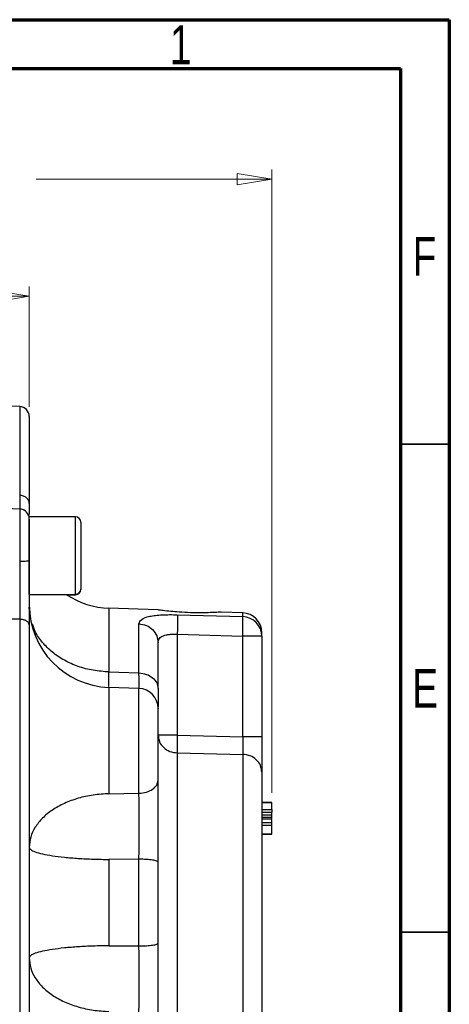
# Model space of a CAD drawing. Header units: inches. Extents: x 0.6 to 16.3, y 0.2 to 11.5.
# Tile 21 of 21: x 14.6 to 16.3, y 7.5 to 11.5. Entities that reach past the tile are written whole.
import ezdxf

# ---------------------------------------------------------------- set-up
doc = ezdxf.new("R2010")
doc.units = ezdxf.units.IN
doc.header["$MEASUREMENT"] = 0
doc.styles.add('SLDTEXTSTYLE0', font='TXT', dxfattribs={"width": 0.75})
doc.dimstyles.new('SLDDIMSTYLE1', dxfattribs={"dimtxt": 0.137795, "dimasz": 0.14, "dimexe": 0, "dimexo": 0.0625, "dimgap": 0.034449, "dimtad": 0, "dimdec": 1, "dimlfac": 1.5, "dimrnd": 1e-09, "dimzin": 4, "dimdsep": 46, "dimtxsty": 'SLDTEXTSTYLE0', "dimblk1": 'CLOSED', "dimblk2": 'CLOSED', "dimsah": 1, "dimcen": 0.09, "dimadec": 0, "dimazin": 1, "dimtfac": 1, "dimtdec": 1, "dimtofl": 0, "dimtmove": 0, "dimatfit": 3, "dimldrblk": 'CLOSED', "dimfxl": 0, "dimfrac": 2, "dimtolj": 1, "dimtzin": 12, "dimarcsym": 0})
doc.dimstyles.new('SLDDIMSTYLE2', dxfattribs={"dimtxt": 0.137795, "dimasz": 0.14, "dimexe": 0, "dimexo": 0.0625, "dimgap": 0.034449, "dimtad": 0, "dimdec": 1, "dimlfac": 1.5, "dimrnd": 1e-09, "dimzin": 12, "dimdsep": 46, "dimtxsty": 'SLDTEXTSTYLE0', "dimblk1": 'CLOSED', "dimblk2": 'CLOSED', "dimsah": 1, "dimcen": 0.09, "dimadec": 0, "dimazin": 3, "dimtfac": 1, "dimtofl": 0, "dimtmove": 0, "dimatfit": 3, "dimldrblk": 'CLOSED', "dimfxl": 0, "dimfrac": 2, "dimtolj": 1, "dimtzin": 12, "dimarcsym": 0})

# ---------------------------------------------------------------- blocks, each defined once
blk = doc.blocks.new('_Closed')
at = {"color": 0, "linetype": 'ByBlock', "lineweight": -2}
for p, q in [((-1, 0.166667), (0, 0)), ((-1, 0.166667), (-1, -0.166667)), ((0, 0), (-1, -0.166667)), ((0, 0), (-1, 0))]:
    blk.add_line(p, q, dxfattribs=at)
blk = doc.blocks.new('_D_1')
at = {"color": 7, "linetype": 'Continuous', "lineweight": 0}
for p, q in [((14.2036, 11.0512), (14.1617, 11.0512)), ((14.1617, 11.0512), (14.1617, 10.8324)), ((14.5091, 11.0512), (14.5511, 11.0512)), ((14.5511, 11.0512), (14.5511, 10.8324)), ((12.9272, 9.6685), (12.9272, 10.8921)), ((15.6222, 8.3774), (15.6222, 10.8921)), ((12.9272, 10.8527), (14.0408, 10.8527)), ((15.6222, 10.8527), (14.6719, 10.8527)), ((14.1617, 10.8324), (14.2036, 10.8324)), ((14.5511, 10.8324), (14.5091, 10.8324))]:
    blk.add_line(p, q, dxfattribs=at)
at = {"color": 7, "linetype": 'Continuous', "lineweight": 18, "xscale": 0.14, "yscale": 0.14}
for p, rotation in [((12.9272, 10.8527), 180.0000000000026), ((15.6222, 10.8527), 2.59533262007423e-12)]:
    blk.add_blockref('_Closed', p, dxfattribs=dict(at, rotation=rotation))
at = {"color": 7, "linetype": 'Continuous', "lineweight": 18, "char_height": 0.1378, "attachment_point": 1, "style": 'SLDTEXTSTYLE0'}
for s, insert in [('103', (14.2036, 11.01)), ('4.0', (14.2291, 10.8039))]:
    blk.add_mtext(s, dxfattribs=dict(at, insert=insert))
blk = doc.blocks.new('_D_2')
at = {"color": 7, "linetype": 'Continuous', "lineweight": 0}
for p, q in [((13.6646, 10.5787), (13.6227, 10.5787)), ((13.6227, 10.5787), (13.6227, 10.36)), ((13.8683, 10.5787), (13.9103, 10.5787)), ((13.9103, 10.5787), (13.9103, 10.36)), ((12.9272, 9.6685), (12.9272, 10.4196)), ((14.6435, 9.9345), (14.6435, 10.4196)), ((12.9272, 10.3803), (13.5018, 10.3803)), ((14.6435, 10.3803), (14.0311, 10.3803)), ((13.6227, 10.36), (13.6646, 10.36)), ((13.9103, 10.36), (13.8683, 10.36))]:
    blk.add_line(p, q, dxfattribs=at)
at = {"color": 7, "linetype": 'Continuous', "lineweight": 18, "xscale": 0.14, "yscale": 0.14, "rotation": 180.0000000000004}
blk.add_blockref('_Closed', (12.9272, 10.3803), dxfattribs=at)
at = {"color": 7, "linetype": 'Continuous', "lineweight": 18, "xscale": 0.14, "yscale": 0.14}
blk.add_blockref('_Closed', (14.6435, 10.3803), dxfattribs=at)
at = {"color": 7, "linetype": 'Continuous', "lineweight": 18, "char_height": 0.1378, "attachment_point": 1, "style": 'SLDTEXTSTYLE0'}
for s, insert in [('65', (13.6646, 10.5376)), ('2.6', (13.6392, 10.3314))]:
    blk.add_mtext(s, dxfattribs=dict(at, insert=insert))

msp = doc.modelspace()

# ---------------------------------------------------------------- linework, layer by layer
at = {"color": 7, "linetype": 'Continuous', "lineweight": 70}
for p, q in [((0.5906, 11.4961), (16.3386, 11.4961)), ((16.3386, 11.4961), (16.3386, 0.1969)), ((0.7874, 11.2992), (16.1417, 11.2992)), ((16.1417, 11.2992), (16.1417, 0.3937))]:
    msp.add_line(p, q, dxfattribs=at)
at = {"color": 7, "linetype": 'Continuous', "lineweight": 25}
for p, q in [((14.6049, 9.9351), (14.4369, 9.941)), ((14.6049, 9.5219), (14.4369, 9.5278)), ((14.6427, 9.4972), (14.6434, 9.5019)), ((14.8302, 9.4903), (14.6435, 9.4903)), ((14.6435, 9.1776), (14.6435, 9.4903)), ((14.8515, 9.4689), (14.8515, 9.1989)), ((14.6435, 9.1776), (14.8302, 9.1776)), ((14.7939, 9.1765), (14.8302, 9.1765)), ((14.8515, 9.1989), (14.8515, 9.1978)), ((14.6446, 9.117), (14.6435, 9.1257)), ((14.6449, 9.111), (14.6435, 9.125)), ((15.1629, 9.1151), (14.9652, 9.122)), ((15.505, 9.1031), (15.4174, 9.1062)), ((14.6049, 9.0772), (14.4369, 9.079)), ((14.6049, 9.0772), (14.6049, 6.7916)), ((15.0863, 8.8605), (15.0863, 9.0585)), ((15.2408, 9.0956), (15.505, 9.0878)), ((15.2408, 9.0168), (15.2408, 8.6093)), ((15.2408, 9.0168), (15.505, 9.009)), ((15.5822, 9.0089), (15.5822, 9.0231)), ((15.505, 8.6036), (15.505, 9.009)), ((15.5822, 9.0089), (15.5822, 8.6036)), ((14.9652, 8.8647), (15.0863, 8.8605)), ((15.0863, 8.7982), (14.9652, 8.8024)), ((15.2408, 8.6093), (15.505, 8.6036)), ((15.2408, 8.5381), (15.505, 8.5322)), ((14.9652, 8.3734), (15.0863, 8.3755)), ((15.5822, 8.3387), (15.6222, 8.3387)), ((15.5822, 8.3382), (15.6222, 8.3382)), ((15.6222, 8.3382), (15.5822, 8.3382)), ((15.5822, 8.338), (15.6222, 8.338)), ((15.5822, 8.3096), (15.6222, 8.3096)), ((15.5822, 8.2996), (15.6222, 8.2996)), ((15.5822, 8.2881), (15.6222, 8.2881)), ((15.5822, 8.279), (15.6222, 8.279)), ((15.6222, 8.2702), (15.5822, 8.2702)), ((15.6222, 8.2556), (15.5822, 8.2556)), ((15.6222, 8.2447), (15.5822, 8.2447)), ((15.5822, 8.2107), (15.6222, 8.2107)), ((15.5822, 8.2107), (15.6222, 8.2107)), ((15.6222, 8.2107), (15.5822, 8.2107)), ((15.6222, 8.2106), (15.5822, 8.2106)), ((15.5822, 8.2106), (15.6222, 8.2106)), ((15.5822, 8.2105), (15.6222, 8.2105)), ((15.0863, 8.1093), (14.9652, 8.1084)), ((14.9652, 8.1084), (14.9652, 7.76)), ((15.0863, 7.7592), (15.0863, 8.1093)), ((14.9652, 7.76), (15.0863, 7.7592))]:
    msp.add_line(p, q, dxfattribs=at)
at = {"color": 8, "linetype": 'Continuous', "lineweight": 25}
for p, q in [((14.6049, 9.9351), (14.6049, 9.5772)), ((14.6049, 9.5219), (14.6049, 9.31)), ((14.8302, 9.1776), (14.8302, 9.4903)), ((14.8302, 9.1765), (14.8302, 9.1776)), ((14.9652, 9.122), (14.9652, 8.8647)), ((15.505, 9.0878), (15.505, 9.1031)), ((14.9652, 8.8024), (14.9652, 8.3734)), ((15.0863, 8.3755), (15.0863, 8.7982)), ((15.2408, 8.5381), (15.2408, 7.2552)), ((15.505, 8.5322), (15.505, 7.2644))]:
    msp.add_line(p, q, dxfattribs=at)
at = {"color": 7, "linetype": 'Continuous', "lineweight": 35}
for p, q in [((16.1417, 9.7835), (16.3386, 9.7835)), ((16.1417, 7.815), (16.3386, 7.815))]:
    msp.add_line(p, q, dxfattribs=at)
at = {"color": 7, "linetype": 'Continuous', "lineweight": 25}
for centre, radius, start, end in [((14.6035, 9.8951), 0.04, 0, 88), ((14.6035, 9.482), 0.04, 0, 88), ((14.8302, 9.4689), 0.0213, 0, 90), ((14.9769, 9.4551), 0.3333, 236.7084, 268), ((14.8302, 9.1989), 0.0213, 270, 0), ((14.8302, 9.1978), 0.0213, 270, 0), ((14.9769, 9.1356), 0.3333, 180, 268), ((15.5022, 9.0232), 0.08, 0, 88), ((15.5028, 9.0084), 0.0794, 0.3622, 88.3921), ((15.5239, -39.1684), 48.1774, 89.93061, 90.02243), ((15.0835, 8.7183), 0.08, 360, 88)]:
    msp.add_arc(centre, radius, start, end, dxfattribs=at)
for points, knots in [([(14.6435, 9.8951), (14.6435, 9.8931), (14.6435, 9.8891), (14.6435, 9.8563), (14.6435, 9.8051), (14.6435, 9.7348), (14.6435, 9.6494), (14.6435, 9.5792), (14.6435, 9.5444)], [0, 0, 0, 0, 0.1710542, 0.3418433, 0.5114852, 0.6771154, 0.8400179, 1, 1, 1, 1]), ([(14.6435, 9.5444), (14.6435, 9.5318), (14.6435, 9.5142), (14.6435, 9.5046), (14.6435, 9.5019)], [0, 0, 0, 0, 0.718873, 1, 1, 1, 1]), ([(14.6435, 9.481), (14.6435, 9.4813), (14.6435, 9.482), (14.6435, 9.475), (14.6435, 9.4607), (14.6435, 9.4395), (14.6435, 9.4131), (14.6435, 9.3822), (14.6435, 9.3487), (14.6435, 9.3262), (14.6435, 9.3151)], [0, 0, 0, 0, 0.057002, 0.193232, 0.329462, 0.462154, 0.594847, 0.731077, 0.867307, 1, 1, 1, 1]), ([(14.6049, 9.31), (14.605, 9.2914), (14.605, 9.2583), (14.605, 9.2141), (14.605, 9.1777), (14.605, 9.1489), (14.605, 9.1216), (14.605, 9.0986), (14.605, 9.0836), (14.6049, 9.0772)], [0, 0, 0, 0, 0.227167, 0.405662, 0.543405, 0.681946, 0.778223, 0.906866, 1, 1, 1, 1]), ([(14.6435, 9.3151), (14.6435, 9.2922), (14.6435, 9.2465), (14.6435, 9.1783), (14.6435, 9.1128), (14.6435, 9.0738), (14.6435, 9.0544)], [0, 0, 0, 0, 0.250005, 0.500038, 0.749999, 1, 1, 1, 1]), ([(15.2142, 9.1087), (15.2034, 9.1099), (15.1818, 9.1122), (15.164, 9.1148), (15.1632, 9.1149), (15.1629, 9.1149)], [0, 0, 0, 0, 0.363658, 0.727388, 1, 1, 1, 1]), ([(15.4174, 9.106), (15.4174, 9.106), (15.4175, 9.1061), (15.4023, 9.1051), (15.3753, 9.1039), (15.3378, 9.1031), (15.2938, 9.1036), (15.2502, 9.1057), (15.2254, 9.1078), (15.2142, 9.1087)], [0, 0, 0, 0, 0.093311, 0.237046, 0.384042, 0.537761, 0.698649, 0.864739, 1, 1, 1, 1]), ([(14.9652, 8.8647), (14.944, 8.8662), (14.9014, 8.8693), (14.8405, 8.8858), (14.7845, 8.9104), (14.7355, 8.9432), (14.6959, 8.9827), (14.6687, 9.0214), (14.6599, 9.0476), (14.6566, 9.0576)], [0, 0, 0, 0, 0.151083, 0.302165, 0.453248, 0.604331, 0.755413, 0.906496, 1, 1, 1, 1]), ([(15.0863, 9.0585), (15.0884, 9.0651), (15.0925, 9.078), (15.1215, 9.0881), (15.1527, 9.0931), (15.18, 9.0952), (15.2096, 9.0961), (15.2304, 9.0957), (15.2408, 9.0956)], [0, 0, 0, 0, 0.257226, 0.510047, 0.635106, 0.757972, 0.879731, 1, 1, 1, 1]), ([(15.2408, 9.0956), (15.241, 9.093), (15.2415, 9.0879), (15.2417, 9.0693), (15.2415, 9.0448), (15.241, 9.0261), (15.2408, 9.0168)], [0, 0, 0, 0, 0.250114, 0.5, 0.749886, 1, 1, 1, 1]), ([(15.505, 9.009), (15.5052, 9.018), (15.5057, 9.0368), (15.5059, 9.06), (15.5058, 9.0749), (15.5055, 9.0839), (15.5052, 9.0865), (15.505, 9.0878)], [0, 0, 0, 0, 0.241771, 0.499322, 0.700331, 0.837915, 1, 1, 1, 1]), ([(14.6435, 9.0544), (14.6435, 9.0012), (14.6435, 8.8939), (14.6435, 8.7194), (14.6435, 8.5344), (14.6435, 8.3399), (14.6435, 8.1387), (14.6435, 7.9346), (14.6435, 7.7304), (14.6435, 7.5292), (14.6435, 7.3347), (14.6435, 7.1495), (14.6435, 6.975), (14.6435, 6.8676), (14.6435, 6.8144)], [0, 0, 0, 0, 0.079937, 0.161332, 0.244098, 0.328859, 0.414198, 0.5, 0.585797, 0.671136, 0.755901, 0.838663, 0.920061, 1, 1, 1, 1]), ([(15.1635, 8.9826), (15.1645, 8.9886), (15.1659, 8.9976), (15.1755, 9.0063), (15.1848, 9.0111), (15.1963, 9.0145), (15.2095, 9.0165), (15.2246, 9.0174), (15.2353, 9.017), (15.2408, 9.0168)], [0, 0, 0, 0, 0.264937, 0.392212, 0.51681, 0.632975, 0.751696, 0.873788, 1, 1, 1, 1]), ([(15.1635, 8.7979), (15.1635, 8.8237), (15.1635, 8.8754), (15.1635, 8.9375), (15.1635, 8.9676), (15.1635, 8.9826)], [0, 0, 0, 0, 0.3332602, 0.6667561, 1, 1, 1, 1]), ([(15.1635, 8.7979), (15.1635, 8.7807), (15.1635, 8.7483), (15.1635, 8.7317), (15.1635, 8.724)], [0, 0, 0, 0, 0.531985, 1, 1, 1, 1]), ([(15.1635, 8.4276), (15.1635, 8.442), (15.1635, 8.4715), (15.1635, 8.5258), (15.1635, 8.5809), (15.1635, 8.6316), (15.1635, 8.6743), (15.1635, 8.7042), (15.1635, 8.7187), (15.1635, 8.7169), (15.1635, 8.7164)], [0, 0, 0, 0, 0.131936, 0.270395, 0.408854, 0.54079, 0.672726, 0.811185, 0.949644, 1, 1, 1, 1]), ([(15.2408, 8.6093), (15.2406, 8.602), (15.2403, 8.5874), (15.2402, 8.5671), (15.2403, 8.5497), (15.2406, 8.542), (15.2408, 8.5381)], [0, 0, 0, 0, 0.250045, 0.5, 0.749955, 1, 1, 1, 1]), ([(15.505, 8.6036), (15.5052, 8.5941), (15.5055, 8.578), (15.5055, 8.5576), (15.5054, 8.5425), (15.5051, 8.5356), (15.505, 8.5322)], [0, 0, 0, 0, 0.322493, 0.543184, 0.777777, 1, 1, 1, 1]), ([(15.5822, 8.6036), (15.5822, 8.5889), (15.5822, 8.5594), (15.5822, 8.5187), (15.5822, 8.4837), (15.5822, 8.4684), (15.5822, 8.4607)], [0, 0, 0, 0, 0.249845, 0.499687, 0.749639, 1, 1, 1, 1]), ([(15.5822, 8.4607), (15.5822, 8.4454), (15.5822, 8.4142), (15.5822, 8.3499), (15.5822, 8.273), (15.5822, 8.1845), (15.5822, 8.0886), (15.5822, 7.9896), (15.5822, 7.8919), (15.5822, 7.7976), (15.5822, 7.7068), (15.5822, 7.6199), (15.5822, 7.5393), (15.5822, 7.4693), (15.5822, 7.4131), (15.5822, 7.3731), (15.5822, 7.3488), (15.5822, 7.3458), (15.5822, 7.3444)], [0, 0, 0, 0, 0.0594255, 0.1214102, 0.1852266, 0.25, 0.3147734, 0.3785898, 0.4405745, 0.5, 0.5594255, 0.6214102, 0.6852266, 0.75, 0.8147734, 0.8785898, 0.9405745, 1, 1, 1, 1]), ([(15.1635, 8.0974), (15.1635, 8.127), (15.1635, 8.1861), (15.1635, 8.2739), (15.1635, 8.3569), (15.1635, 8.404), (15.1635, 8.4276)], [0, 0, 0, 0, 0.250628, 0.501002, 0.750578, 1, 1, 1, 1]), ([(15.0863, 8.1093), (15.0864, 8.1181), (15.0864, 8.1391), (15.0865, 8.1662), (15.0866, 8.1913), (15.0866, 8.2136), (15.0866, 8.2504), (15.0866, 8.2927), (15.0865, 8.3385), (15.0864, 8.3626), (15.0863, 8.3755)], [0, 0, 0, 0, 0.093325, 0.222291, 0.283368, 0.357862, 0.457584, 0.677443, 0.826925, 1, 1, 1, 1]), ([(15.6222, 8.3096), (15.6222, 8.3104), (15.6222, 8.3134), (15.6222, 8.3199), (15.6222, 8.3289), (15.6222, 8.3361), (15.6222, 8.3375), (15.6222, 8.338)], [0, 0, 0, 0, 0.04482, 0.175114, 0.424426, 0.780644, 1, 1, 1, 1]), ([(15.6222, 8.3096), (15.6222, 8.3087), (15.6222, 8.3065), (15.6222, 8.3034), (15.6222, 8.3011), (15.6222, 8.2998), (15.6222, 8.2997), (15.6222, 8.2996)], [0, 0, 0, 0, 0.191312, 0.462459, 0.755434, 0.8996, 1, 1, 1, 1]), ([(15.6222, 8.2881), (15.6222, 8.2883), (15.6222, 8.2889), (15.6222, 8.2929), (15.6222, 8.2967), (15.6222, 8.2994), (15.6222, 8.2996)], [0, 0, 0, 0, 0.235357, 0.591672, 0.967522, 1, 1, 1, 1]), ([(15.6222, 8.279), (15.6222, 8.2796), (15.6222, 8.281), (15.6222, 8.2834), (15.6222, 8.2858), (15.6222, 8.2877), (15.6222, 8.288), (15.6222, 8.2881)], [0, 0, 0, 0, 0.104067, 0.25608, 0.507447, 0.772481, 1, 1, 1, 1]), ([(15.6222, 8.2702), (15.6222, 8.2703), (15.6222, 8.2705), (15.6222, 8.2722), (15.6222, 8.2745), (15.6222, 8.2769), (15.6222, 8.2784), (15.6222, 8.279)], [0, 0, 0, 0, 0.177049, 0.431906, 0.692915, 0.862697, 1, 1, 1, 1]), ([(15.6222, 8.2556), (15.6222, 8.2556), (15.6222, 8.2583), (15.6222, 8.2627), (15.6222, 8.2669), (15.6222, 8.2681), (15.6222, 8.2681)], [0, 0, 0, 0, 0.008562, 0.487141, 0.981853, 1, 1, 1, 1]), ([(15.6222, 8.2447), (15.6222, 8.2456), (15.6222, 8.2479), (15.6222, 8.2513), (15.6222, 8.254), (15.6222, 8.2554), (15.6222, 8.2555), (15.6222, 8.2556)], [0, 0, 0, 0, 0.170527, 0.405102, 0.725018, 0.902481, 1, 1, 1, 1]), ([(15.6222, 8.2107), (15.6222, 8.2111), (15.6222, 8.2121), (15.6222, 8.2191), (15.6222, 8.2285), (15.6222, 8.2371), (15.6222, 8.2416), (15.6222, 8.244), (15.6222, 8.2447)], [0, 0, 0, 0, 0.144908, 0.42914, 0.737486, 0.875606, 0.96337, 1, 1, 1, 1]), ([(15.0863, 7.493), (15.0864, 7.5059), (15.0865, 7.53), (15.0866, 7.5758), (15.0866, 7.6181), (15.0866, 7.6549), (15.0866, 7.6772), (15.0865, 7.7023), (15.0864, 7.7293), (15.0864, 7.7503), (15.0863, 7.7592)], [0, 0, 0, 0, 0.173075, 0.322557, 0.542416, 0.642138, 0.716632, 0.777709, 0.906675, 1, 1, 1, 1]), ([(15.1635, 7.4409), (15.1635, 7.4644), (15.1635, 7.5115), (15.1635, 7.5945), (15.1635, 7.6823), (15.1635, 7.7414), (15.1635, 7.771)], [0, 0, 0, 0, 0.249422, 0.498998, 0.749372, 1, 1, 1, 1])]:
    msp.add_open_spline(points, degree=3, knots=knots, dxfattribs=at)
for points in [[(14.6435, 9.5444), (14.643, 9.5486), (14.6418, 9.557), (14.633, 9.5677), (14.6202, 9.5754), (14.61, 9.5766), (14.6049, 9.5772)], [(14.6435, 9.3151), (14.643, 9.3144), (14.6418, 9.3131), (14.633, 9.3114), (14.6202, 9.3103), (14.61, 9.3101), (14.6049, 9.31)], [(14.6435, 9.0544), (14.643, 9.0573), (14.6418, 9.0632), (14.633, 9.0706), (14.6202, 9.0759), (14.61, 9.0768), (14.6049, 9.0772)], [(15.0863, 9.0585), (15.0965, 9.0571), (15.1169, 9.0542), (15.1424, 9.0366), (15.1601, 9.0118), (15.1624, 8.9923), (15.1635, 8.9826)], [(15.0863, 8.8605), (15.0965, 8.8593), (15.1169, 8.8569), (15.1424, 8.8424), (15.1601, 8.822), (15.1624, 8.8059), (15.1635, 8.7979)], [(15.1635, 8.6093), (15.1647, 8.6002), (15.167, 8.582), (15.1847, 8.5587), (15.2101, 8.5422), (15.2305, 8.5395), (15.2408, 8.5381)], [(15.2408, 8.6093), (15.2305, 8.6093), (15.2101, 8.6093), (15.1847, 8.6093), (15.167, 8.6093), (15.1647, 8.6093), (15.1635, 8.6093)], [(15.5822, 8.6036), (15.5811, 8.6036), (15.5788, 8.6036), (15.561, 8.6036), (15.5356, 8.6036), (15.5152, 8.6036), (15.505, 8.6036)], [(15.5822, 8.4607), (15.5811, 8.4699), (15.5788, 8.4882), (15.561, 8.5115), (15.5356, 8.5282), (15.5152, 8.5308), (15.505, 8.5322)], [(15.0863, 8.3755), (15.0965, 8.3765), (15.1169, 8.3785), (15.1424, 8.3906), (15.1601, 8.4076), (15.1624, 8.4209), (15.1635, 8.4276)], [(14.9652, 8.3734), (14.944, 8.3722), (14.9014, 8.3697), (14.8405, 8.356), (14.7845, 8.3356), (14.7356, 8.3085), (14.6956, 8.2759), (14.6661, 8.2389), (14.6471, 8.1989), (14.6447, 8.1712), (14.6435, 8.1574)], [(14.6435, 8.1574), (14.6447, 8.1543), (14.6471, 8.148), (14.6661, 8.1389), (14.6956, 8.1306), (14.7356, 8.1232), (14.7845, 8.117), (14.8405, 8.1124), (14.9014, 8.1093), (14.944, 8.1087), (14.9652, 8.1084)], [(15.1635, 8.0974), (15.1624, 8.099), (15.1601, 8.102), (15.1424, 8.1059), (15.1169, 8.1086), (15.0965, 8.1091), (15.0863, 8.1093)], [(15.1635, 7.771), (15.1635, 7.8254), (15.1635, 7.9342), (15.1635, 8.043), (15.1635, 8.0974)], [(14.9652, 7.76), (14.944, 7.7598), (14.9014, 7.7592), (14.8405, 7.7561), (14.7845, 7.7515), (14.7356, 7.7454), (14.6956, 7.738), (14.6661, 7.7297), (14.6471, 7.7207), (14.6447, 7.7144), (14.6435, 7.7113)], [(15.0863, 7.7592), (15.0965, 7.7594), (15.1169, 7.7598), (15.1424, 7.7626), (15.1601, 7.7664), (15.1624, 7.7694), (15.1635, 7.771)], [(14.6435, 7.7113), (14.6447, 7.6975), (14.6471, 7.6698), (14.6661, 7.6298), (14.6956, 7.5928), (14.7356, 7.5601), (14.7845, 7.533), (14.8405, 7.5126), (14.9014, 7.4989), (14.944, 7.4964), (14.9652, 7.4951)]]:
    msp.add_open_spline(points, degree=3, dxfattribs=at)
at = {"color": 8, "linetype": 'Continuous', "lineweight": 25}
for points, knots in [([(14.6049, 9.5772), (14.605, 9.573), (14.605, 9.563), (14.605, 9.5508), (14.605, 9.5391), (14.605, 9.5291), (14.605, 9.5235), (14.605, 9.522), (14.605, 9.5218)], [0, 0, 0, 0, 0.149061, 0.354955, 0.509046, 0.730782, 0.95124, 1, 1, 1, 1]), ([(14.9641, 8.8058), (14.9642, 8.8119), (14.9643, 8.8251), (14.9649, 8.8509), (14.9652, 8.8647)], [0, 0, 0, 0, 0.463665, 1, 1, 1, 1]), ([(15.0866, 8.798), (15.0866, 8.8026), (15.0866, 8.811), (15.0865, 8.8326), (15.0864, 8.8507), (15.0863, 8.8605)], [0, 0, 0, 0, 0.363112, 0.658265, 1, 1, 1, 1])]:
    msp.add_open_spline(points, degree=3, knots=knots, dxfattribs=at)

# ---------------------------------------------------------------- texts
at = {"color": 7, "linetype": 'Continuous', "lineweight": 0, "char_height": 0.1562, "attachment_point": 2, "style": 'SLDTEXTSTYLE0'}
for s, insert in [('1', (15.2543, 11.4728)), ('F', (16.2385, 10.6191)), ('E', (16.2405, 8.8769))]:
    msp.add_mtext(s, dxfattribs=dict(at, insert=insert))

# ---------------------------------------------------------------- dimensions: what is measured, and where the dimension line sits
at = {"color": 7, "linetype": 'Continuous', "lineweight": 18}
dim = msp.add_linear_dim(base=(12.9272, 10.8527), p1=(15.6222, 8.338), p2=(12.9272, 9.6291), angle=0, dimstyle='SLDDIMSTYLE1', dxfattribs=at)
dim.commit()
dim.dimension.update_dxf_attribs({"geometry": '_D_1', "text_midpoint": (14.3564, 10.8527), "dimtype": 160})
dim = msp.add_linear_dim(base=(14.6435, 10.3803), p1=(12.9272, 9.6291), p2=(14.6435, 9.8951), dimstyle='SLDDIMSTYLE2', dxfattribs=at)
dim.commit()
dim.dimension.update_dxf_attribs({"geometry": '_D_2', "text_midpoint": (13.7665, 10.3803), "dimtype": 160})

doc.saveas('drawing.dxf')
